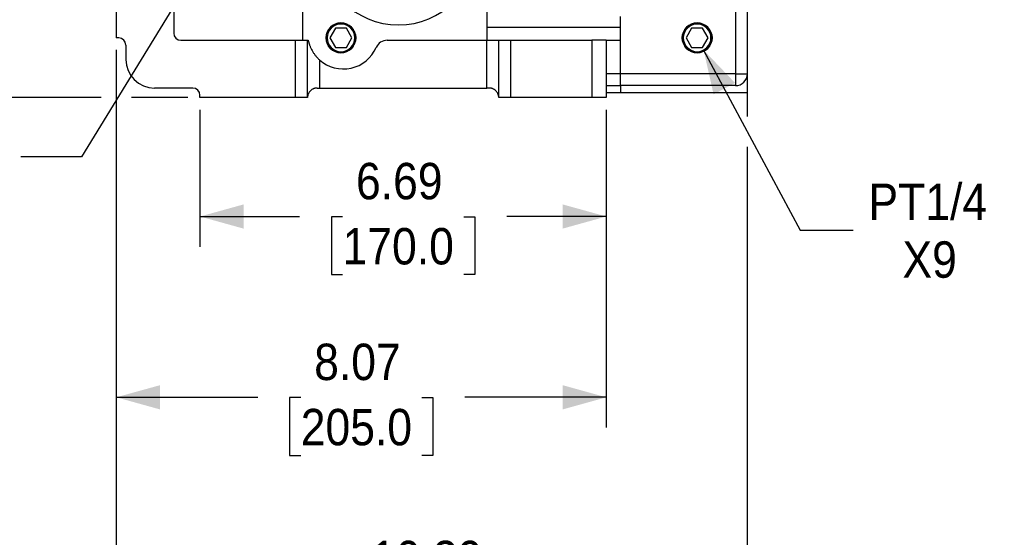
# Model space of a CAD drawing. Header units: inches. Extents: x 0 to 68, y 0 to 44.
# Tile 5 of 20: x 28.8 to 45, y 22 to 30.5. Entities that reach past the tile are written whole.
import ezdxf

# ---------------------------------------------------------------- set-up
doc = ezdxf.new("R2010")
doc.units = ezdxf.units.IN
doc.header["$LTSCALE"] = 4
doc.header["$MEASUREMENT"] = 0
doc.linetypes.add('SLD-Solid', pattern=[0])
doc.layers.add('DIMENSIONS', color=140, linetype='SLD-Solid', lineweight=25)
doc.layers.add('TEXT', color=140, linetype='SLD-Solid', lineweight=25)
doc.styles.add('SLDTEXTSTYLE0', font='GOTHIC.TTF', dxfattribs={"width": 0.913})
doc.styles.get("Standard").update_dxf_attribs({"font": 'GOTHIC.TTF'})
doc.dimstyles.new('SLDDIMSTYLE0', dxfattribs={"dimtxt": 0.6, "dimasz": 0.72, "dimexe": 0, "dimexo": 0.0625, "dimgap": 0.15, "dimtad": 0, "dimtih": 1, "dimtoh": 1, "dimrnd": 1e-09, "dimzin": 12, "dimdsep": 46, "dimtxsty": 'SLDTEXTSTYLE0', "dimsah": 1, "dimcen": 0.09, "dimadec": 0, "dimazin": 3, "dimtfac": 1, "dimtofl": 0, "dimtmove": 0, "dimatfit": 3, "dimfxl": 0, "dimfrac": 2, "dimtolj": 1, "dimtzin": 12, "dimarcsym": 0})
doc.dimstyles.new('SLDDIMSTYLE4', dxfattribs={"dimtxt": 0.6, "dimasz": 0.72, "dimexe": 0, "dimexo": 0.0625, "dimgap": 0.15, "dimtad": 0, "dimtih": 1, "dimtoh": 1, "dimrnd": 1e-09, "dimzin": 12, "dimdsep": 46, "dimtxsty": 'SLDTEXTSTYLE0', "dimsah": 1, "dimcen": 0, "dimadec": 0, "dimazin": 3, "dimtfac": 1, "dimtofl": 0, "dimtmove": 0, "dimatfit": 3, "dimfxl": 0, "dimfrac": 2, "dimtolj": 1, "dimtzin": 12, "dimarcsym": 0})
doc.dimstyles.new('SLDDIMSTYLE5', dxfattribs={"dimtxt": 0.18, "dimasz": 0.72, "dimexe": 0, "dimexo": 0.0625, "dimgap": 0, "dimtad": 0, "dimtih": 1, "dimtoh": 1, "dimdec": 0, "dimrnd": 1e-09, "dimzin": 0, "dimdsep": 46, "dimtxsty": 'Standard', "dimblk1": 'NONE', "dimblk2": 'NONE', "dimsah": 1, "dimcen": 0.09, "dimadec": 0, "dimazin": 0, "dimtfac": 0.72, "dimtdec": 0, "dimtofl": 0, "dimtmove": 0, "dimatfit": 3, "dimldrblk": 'NONE', "dimfxl": 0, "dimfrac": 2, "dimtolj": 1, "dimtzin": 0, "dimarcsym": 0})

# ---------------------------------------------------------------- blocks, each defined once
blk = doc.blocks.new('_D_7')
at = {"layer": 'DIMENSIONS'}
for p, q in [((30.384, 30.033), (30.384, 23.808)), ((38.455, 29.048), (38.455, 23.808)), ((30.384, 24.308), (32.713, 24.308)), ((33.422, 24.303), (33.239, 24.303)), ((33.239, 24.303), (33.239, 23.351)), ((35.417, 24.303), (35.599, 24.303)), ((35.599, 24.303), (35.599, 23.351)), ((38.455, 24.308), (36.126, 24.308)), ((33.239, 23.351), (33.422, 23.351)), ((35.599, 23.351), (35.417, 23.351))]:
    blk.add_line(p, q, dxfattribs=at)
for points in [[(30.384, 24.308), (31.104, 24.108), (31.104, 24.508)], [(38.455, 24.308), (37.735, 24.508), (37.735, 24.108)]]:
    blk.add_solid(points, dxfattribs=at)
at = {"layer": 'DIMENSIONS', "char_height": 0.6, "attachment_point": 1, "style": 'SLDTEXTSTYLE0'}
for s, insert in [('8.07', (33.643, 25.192)), ('205.0', (33.422, 24.117))]:
    blk.add_mtext(s, dxfattribs=dict(at, insert=insert))
blk = doc.blocks.new('_D_8')
at = {"layer": 'DIMENSIONS'}
for p, q in [((31.762, 29.048), (31.762, 26.788)), ((38.455, 29.048), (38.455, 26.788)), ((31.762, 27.288), (33.402, 27.288)), ((34.111, 27.284), (33.928, 27.284)), ((33.928, 27.284), (33.928, 26.331)), ((36.106, 27.284), (36.288, 27.284)), ((36.288, 27.284), (36.288, 26.331)), ((38.455, 27.288), (36.815, 27.288)), ((33.928, 26.331), (34.111, 26.331)), ((36.288, 26.331), (36.106, 26.331))]:
    blk.add_line(p, q, dxfattribs=at)
for points in [[(31.762, 27.288), (32.482, 27.088), (32.482, 27.488)], [(38.455, 27.288), (37.735, 27.488), (37.735, 27.088)]]:
    blk.add_solid(points, dxfattribs=at)
at = {"layer": 'DIMENSIONS', "char_height": 0.6, "attachment_point": 1, "style": 'SLDTEXTSTYLE0'}
for s, insert in [('6.69', (34.332, 28.172)), ('170.0', (34.111, 27.098))]:
    blk.add_mtext(s, dxfattribs=dict(at, insert=insert))
blk = doc.blocks.new('_D_9')
at = {"layer": 'DIMENSIONS'}
for p, q in [((30.384, 30.033), (30.384, 20.559)), ((40.777, 29.442), (40.777, 28.939)), ((40.777, 28.439), (40.777, 20.559)), ((30.384, 21.059), (33.874, 21.059)), ((34.583, 21.055), (34.4, 21.055)), ((34.4, 21.055), (34.4, 20.102)), ((36.578, 21.055), (36.761, 21.055)), ((36.761, 21.055), (36.761, 20.102)), ((40.777, 21.059), (37.287, 21.059)), ((34.4, 20.102), (34.583, 20.102)), ((36.761, 20.102), (36.578, 20.102))]:
    blk.add_line(p, q, dxfattribs=at)
for points in [[(30.384, 21.059), (31.104, 20.859), (31.104, 21.259)], [(40.777, 21.059), (40.057, 21.259), (40.057, 20.859)]]:
    blk.add_solid(points, dxfattribs=at)
at = {"layer": 'DIMENSIONS', "char_height": 0.6, "attachment_point": 1, "style": 'SLDTEXTSTYLE0'}
for s, insert in [('10.39', (34.583, 21.943)), ('264.0', (34.583, 20.868))]:
    blk.add_mtext(s, dxfattribs=dict(at, insert=insert))
blk = doc.blocks.new('_D_14')
at = {"layer": 'DIMENSIONS'}
for p, q in [((33.727, 34.76), (26.419, 34.76)), ((26.919, 34.76), (26.919, 33.083)), ((25.922, 32), (25.739, 32)), ((25.739, 32), (25.739, 31.047)), ((27.917, 32), (28.099, 32)), ((28.099, 32), (28.099, 31.047)), ((25.739, 31.047), (25.922, 31.047)), ((28.099, 31.047), (27.917, 31.047)), ((26.919, 29.248), (26.919, 30.925)), ((30.134, 29.248), (26.419, 29.248)), ((31.562, 29.248), (30.634, 29.248))]:
    blk.add_line(p, q, dxfattribs=at)
for points in [[(26.919, 34.76), (26.719, 34.04), (27.119, 34.04)], [(26.919, 29.248), (27.119, 29.968), (26.719, 29.968)]]:
    blk.add_solid(points, dxfattribs=at)
at = {"layer": 'DIMENSIONS', "char_height": 0.6, "attachment_point": 1, "style": 'SLDTEXTSTYLE0'}
for s, insert in [('5.51', (26.143, 32.888)), ('140.0', (25.922, 31.813))]:
    blk.add_mtext(s, dxfattribs=dict(at, insert=insert))
blk = doc.blocks.new('_D_16')
at = {"layer": 'DIMENSIONS'}
for p, q in [((40.058, 30.031), (41.648, 27.065)), ((41.648, 27.065), (42.523, 27.065))]:
    blk.add_line(p, q, dxfattribs=at)
blk.add_solid([(40.058, 30.031), (40.222, 29.302), (40.575, 29.491)], dxfattribs=at)
at = {"layer": 'DIMENSIONS', "char_height": 0.6, "attachment_point": 1, "style": 'SLDTEXTSTYLE0'}
for s, insert in [('PT1/4', (42.773, 27.831)), ('X9', (43.333, 26.879))]:
    blk.add_mtext(s, dxfattribs=dict(at, insert=insert))
blk = doc.blocks.new('_NONE')

msp = doc.modelspace()

# ---------------------------------------------------------------- linework, layer by layer
for p, q in [((30.384, 32.181), (30.384, 30.233)), ((31.329, 32.181), (31.329, 30.311)), ((40.581, 32.069), (40.581, 29.642)), ((33.455, 30.193), (33.455, 31.845)), ((40.777, 31.841), (40.777, 29.642)), ((36.485, 30.862), (36.485, 30.193)), ((38.69, 30.193), (38.69, 30.587)), ((33.994, 30.39), (33.903, 30.233)), ((34.175, 30.39), (33.994, 30.39)), ((34.266, 30.233), (34.175, 30.39)), ((36.485, 30.408), (38.69, 30.408)), ((39.86, 30.39), (39.769, 30.233)), ((40.042, 30.39), (39.86, 30.39)), ((40.132, 30.233), (40.042, 30.39)), ((30.423, 30.233), (30.384, 30.233)), ((31.447, 30.193), (33.336, 30.193)), ((33.336, 29.248), (33.336, 30.193)), ((33.336, 30.193), (33.533, 30.193)), ((33.533, 29.248), (33.533, 30.193)), ((33.533, 30.193), (33.545, 30.193)), ((33.903, 30.233), (33.994, 30.075)), ((34.175, 30.075), (34.266, 30.233)), ((34.846, 30.193), (36.486, 30.193)), ((36.486, 29.406), (36.486, 30.193)), ((36.486, 30.193), (36.683, 30.193)), ((36.683, 29.248), (36.683, 30.193)), ((36.683, 30.193), (36.88, 30.193)), ((36.88, 29.248), (36.88, 30.193)), ((36.88, 30.193), (38.218, 30.193)), ((38.218, 30.193), (38.218, 29.248)), ((38.455, 30.193), (38.218, 30.193)), ((38.455, 30.193), (38.455, 29.248)), ((38.455, 30.193), (38.69, 30.193)), ((38.691, 29.642), (38.691, 30.193)), ((39.769, 30.233), (39.86, 30.075)), ((40.042, 30.075), (40.132, 30.233)), ((30.541, 30.114), (30.541, 29.878)), ((33.994, 30.075), (34.175, 30.075)), ((39.86, 30.075), (40.042, 30.075)), ((33.73, 29.871), (33.73, 29.406)), ((38.691, 29.642), (38.455, 29.642)), ((40.581, 29.642), (38.691, 29.642)), ((38.691, 29.445), (38.691, 29.642)), ((40.581, 29.642), (40.777, 29.642)), ((40.581, 29.642), (40.581, 29.445)), ((40.777, 29.642), (40.777, 29.327)), ((31.644, 29.406), (31.014, 29.406)), ((33.691, 29.406), (33.73, 29.406)), ((33.73, 29.406), (36.486, 29.406)), ((36.525, 29.406), (36.486, 29.406)), ((38.69, 29.445), (38.69, 29.327)), ((40.581, 29.445), (38.691, 29.445)), ((31.762, 29.248), (31.762, 29.288)), ((33.336, 29.248), (31.762, 29.248)), ((33.533, 29.248), (33.336, 29.248)), ((36.88, 29.248), (36.683, 29.248)), ((38.218, 29.248), (36.88, 29.248)), ((38.455, 29.248), (38.218, 29.248)), ((38.69, 29.327), (38.455, 29.327)), ((40.777, 29.327), (38.69, 29.327))]:
    msp.add_line(p, q)
for centre in [(34.084, 30.233), (39.951, 30.233)]:
    msp.add_circle(centre, 0.245)
for centre, radius, start, end in [((35.031, 31.726), 1.28, 180, 0), ((34.084, 30.233), 0.246, 0, 180), ((34.084, 30.233), 0.228, 0, 180), ((39.951, 30.233), 0.246, 0, 180), ((39.951, 30.233), 0.228, 0, 180), ((30.423, 30.114), 0.118, 0, 90), ((31.447, 30.311), 0.118, 180, 270), ((34.084, 30.233), 0.246, 180, 0), ((34.084, 30.233), 0.228, 180, 0), ((34.846, 29.996), 0.197, 90, 156.4218), ((39.951, 30.233), 0.246, 180, 0), ((39.951, 30.233), 0.228, 180, 0), ((34.124, 30.311), 0.591, 228.1897, 336.4218), ((31.014, 29.878), 0.472, 180, 270), ((40.581, 29.642), 0.197, 270, 0), ((31.644, 29.288), 0.118, 0, 90)]:
    msp.add_arc(centre, radius, start, end)
for points, knots in [([(33.545, 30.193), (33.546, 30.189), (33.548, 30.18), (33.551, 30.167), (33.555, 30.154), (33.558, 30.142), (33.562, 30.13), (33.566, 30.119), (33.574, 30.096), (33.587, 30.065), (33.608, 30.022), (33.632, 29.983), (33.656, 29.951), (33.675, 29.928), (33.688, 29.912), (33.702, 29.898), (33.716, 29.884), (33.725, 29.875), (33.73, 29.871)], [0, 0, 0, 0, 0.038903, 0.076713, 0.113431, 0.149058, 0.183595, 0.217041, 0.249398, 0.379493, 0.498847, 0.628756, 0.748564, 0.801988, 0.853807, 0.904056, 0.952773, 1, 1, 1, 1]), ([(33.691, 29.406), (33.689, 29.406), (33.684, 29.406), (33.678, 29.405), (33.671, 29.405), (33.664, 29.404), (33.658, 29.402), (33.651, 29.401), (33.645, 29.399), (33.638, 29.397), (33.632, 29.394), (33.626, 29.392), (33.612, 29.385), (33.592, 29.372), (33.57, 29.351), (33.553, 29.327), (33.544, 29.306), (33.538, 29.288), (33.536, 29.276), (33.534, 29.262), (33.533, 29.253), (33.533, 29.248)], [0, 0, 0, 0, 0.021254, 0.042718, 0.064426, 0.086413, 0.108711, 0.131351, 0.154362, 0.177774, 0.201612, 0.225903, 0.25067, 0.368023, 0.500447, 0.616051, 0.749676, 0.808388, 0.874542, 0.926744, 1, 1, 1, 1]), ([(36.683, 29.248), (36.683, 29.251), (36.683, 29.256), (36.682, 29.263), (36.682, 29.27), (36.68, 29.278), (36.678, 29.288), (36.672, 29.306), (36.663, 29.327), (36.646, 29.351), (36.624, 29.372), (36.603, 29.386), (36.585, 29.394), (36.574, 29.398), (36.562, 29.402), (36.55, 29.404), (36.538, 29.405), (36.529, 29.406), (36.525, 29.406)], [0, 0, 0, 0, 0.039288, 0.073298, 0.102031, 0.125487, 0.191636, 0.250358, 0.383982, 0.499596, 0.63202, 0.749383, 0.794415, 0.837914, 0.880039, 0.920965, 0.960884, 1, 1, 1, 1])]:
    msp.add_open_spline(points, degree=3, knots=knots)
for points in [[(38.691, 30.193), (38.69, 30.193), (38.69, 30.193), (38.69, 30.193)], [(38.455, 29.445), (38.525, 29.445), (38.607, 29.445), (38.691, 29.445)]]:
    msp.add_open_spline(points, degree=3)

# ---------------------------------------------------------------- dimensions: what is measured, and where the dimension line sits
at = {"layer": 'DIMENSIONS'}
for base, p1, p2, angle, picture, middle in [((26.919, 29.248), (33.927, 34.76), (31.762, 29.248), 90, '_D_14', (26.919, 32.004)), ((38.455, 24.308), (30.384, 30.233), (38.455, 29.248), 0, '_D_7', (34.419, 24.308))]:
    dim = msp.add_linear_dim(base=base, p1=p1, p2=p2, angle=angle, dimstyle='SLDDIMSTYLE0', dxfattribs=at)
    dim.commit()
    dim.dimension.update_dxf_attribs({"geometry": picture, "text_midpoint": middle, "dimtype": 160})
for base, p1, p2, picture, middle in [((30.384, 21.059), (40.777, 29.642), (30.384, 30.233), '_D_9', (35.581, 21.059)), ((38.455, 27.288), (31.762, 29.248), (38.455, 29.248), '_D_8', (35.108, 27.288))]:
    dim = msp.add_linear_dim(base=base, p1=p1, p2=p2, dimstyle='SLDDIMSTYLE0', dxfattribs=at)
    dim.commit()
    dim.dimension.update_dxf_attribs({"geometry": picture, "text_midpoint": middle, "dimtype": 160})
dim = msp.add_radius_dim(center=(39.951, 30.233), mpoint=(40.058, 30.031), text='PT1/4\\PX9', dimstyle='SLDDIMSTYLE4', override={"dimpost": '<>'}, dxfattribs=at)
dim.commit()
dim.dimension.update_dxf_attribs({"geometry": '_D_16', "text_midpoint": (43.798, 27.065), "dimtype": 164})

# ---------------------------------------------------------------- leaders
at = {"layer": 'TEXT', "has_arrowhead": 0}
msp.add_leader([(33.291, 33.953), (29.811, 28.273), (28.811, 28.273)], dimstyle='SLDDIMSTYLE5', dxfattribs=at)

doc.saveas('drawing.dxf')
